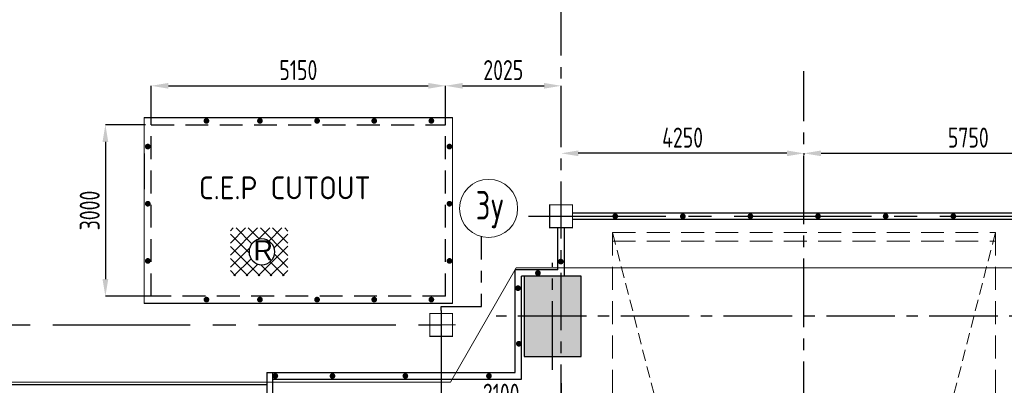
# Model space of a CAD drawing. Extents: x 18893 to 3351893, y -610358 to 406739.
# Tile 32 of 256: x 82555 to 99788, y 346870 to 353262. Entities that reach past the tile are written whole.
import ezdxf
from ezdxf.enums import TextEntityAlignment as Align

# ---------------------------------------------------------------- set-up
doc = ezdxf.new("R2010")
doc.units = 0
doc.header["$LTSCALE"] = 800
doc.header["$MEASUREMENT"] = 0
for name, pattern in [('CENTER', [2, 1.25, -0.25, 0.25, -0.25]), ('CENTER2', [1.125, 0.75, -0.125, 0.125, -0.125]), ('CONTINOUS', [0]), ('DASHED', [0.75, 0.5, -0.25]), ('HIDDEN', [0.375, 0.25, -0.125])]:
    doc.linetypes.add(name, pattern=pattern)
doc.layers.get('0').update_dxf_attribs({"linetype": 'CONTINUOUS'})
for name, color, linetype in [('CL', 2, 'CENTER2'), ('GRID', 8, 'CENTER'), ('HATCH', 9, 'CONTINUOUS'), ('STR', 2, 'CONTINUOUS'), ('TGCOL', 2, 'CONTINUOUS'), ('WALL', 6, 'CONTINUOUS')]:
    doc.layers.add(name, color=color, linetype=linetype)
for name, color, linetype, lineweight in [('DIM', 4, 'CONTINUOUS', 13), ('EQUPT', 251, 'HIDDEN', 9), ('LOGO', 7, 'CONTINUOUS', 13), ('TEXT', 3, 'CONTINUOUS', 15)]:
    doc.layers.add(name, color=color, linetype=linetype, lineweight=lineweight)
doc.styles.add('HTX11', font='O8111901')
doc.styles.add('ROMANS', font='ISO9.shx', dxfattribs={"width": 0.8})
doc.styles.add('S1', font='SIMPLEX.SHX', dxfattribs={"height": 200})
doc.dimstyles.new('STANDARD$0', dxfattribs={"dimtxt": 250, "dimasz": 200, "dimexe": 0, "dimexo": 0, "dimgap": 100, "dimtad": 1, "dimdec": 0, "dimzin": 0, "dimdsep": 46, "dimtxsty": 'S1', "dimcen": 0, "dimadec": 0, "dimazin": 0, "dimtfac": 1, "dimtdec": 0, "dimtmove": 2, "dimatfit": 3, "dimfxl": 0, "dimtolj": 1, "dimtzin": 0, "dimarcsym": 0})

# ---------------------------------------------------------------- blocks, each defined once
blk = doc.blocks.new('A$C5C0C65E7')
for p, q in [((0, 125), (0, -125)), ((-125, 0), (125, 0))]:
    blk.add_line(p, q)
at = {"const_width": 10, "flags": 128}
blk.add_lwpolyline([(-100, -100), (100, -100), (100, 100), (-100, 100)], close=True, dxfattribs=at)
blk = doc.blocks.new('A$C2B282DB4')
at = {"xscale": 2, "yscale": 2, "zscale": 2}
blk.add_blockref('A$C5C0C65E7', (0, 0), dxfattribs=at)
blk = doc.blocks.new('A$C04F01F62')
blk.add_blockref('A$C2B282DB4', (0, 0))
blk = doc.blocks.new('*D589')
at = {"layer": 'DIM', "color": 9, "lineweight": -2}
for p, q in [((84757, 351426), (84055, 351426)), ((84055, 351126), (84055, 348726)), ((84857, 348426), (84055, 348426))]:
    blk.add_line(p, q, dxfattribs=at)
at = {"layer": 'DIM', "color": 9}
for points in [[(84005, 351126), (84105, 351126), (84055, 351426)], [(84005, 348726), (84105, 348726), (84055, 348426)]]:
    blk.add_solid(points, dxfattribs=at)
at = {"layer": 'DIM', "insert": (83780, 349926), "char_height": 350, "attachment_point": 5, "rotation": 90, "style": 'ROMANS'}
blk.add_mtext('\\A1;3000', dxfattribs=at)
blk = doc.blocks.new('*D592')
at = {"layer": 'DIM', "color": 9, "lineweight": -2}
for p, q in [((90307, 352106), (91732, 352106)), ((92032, 351723), (92032, 352106))]:
    blk.add_line(p, q, dxfattribs=at)
at = {"layer": 'DIM', "color": 9}
for points in [[(90307, 352156), (90307, 352056), (90007, 352106)], [(91732, 352156), (91732, 352056), (92032, 352106)]]:
    blk.add_solid(points, dxfattribs=at)
at = {"layer": 'DIM', "insert": (91019, 352381), "char_height": 350, "attachment_point": 5, "style": 'ROMANS'}
blk.add_mtext('\\A1;2025', dxfattribs=at)
blk = doc.blocks.new('*D627')
at = {"layer": 'DIM', "color": 9, "lineweight": -2}
for p, q in [((96282, 350926), (96282, 350926)), ((96582, 350926), (101732, 350926)), ((102032, 350901), (102032, 350926))]:
    blk.add_line(p, q, dxfattribs=at)
at = {"layer": 'DIM', "color": 9}
for points in [[(96582, 350976), (96582, 350876), (96282, 350926)], [(101732, 350976), (101732, 350876), (102032, 350926)]]:
    blk.add_solid(points, dxfattribs=at)
at = {"layer": 'DIM', "insert": (99157, 351201), "char_height": 350, "attachment_point": 5, "style": 'ROMANS'}
blk.add_mtext('\\A1;5750', dxfattribs=at)
blk = doc.blocks.new('TG DECK')
at = {"layer": 'HATCH'}
h = blk.add_hatch(dxfattribs=at)
h.set_pattern_fill('AR-CONC', color=256, scale=50, style=0)
h.set_pattern_definition([(50, (-234270.1, -192712), (358.6301, -31.37607), [37.5, -412.5]), (355, (-234270.1, -192712), (-69.37567, 376.09607), [30, -330]), (100.451444, (-234240.2, -192714.6), (289.25442, 344.72), [31.8701, -350.57106]), (46.1842, (-234270.1, -192612), (533.62067, -82.75964), [56.25, -618.75]), (96.63564, (-234225.63, -192618.9), (467.331, 487.0593), [47.8052, -525.8569]), (351.18416, (-234270.1, -192612), (467.331, 487.0593), [45, -495]), (21, (-234220.1, -192637), (298.45353, -201.30945), [37.5, -412.5]), (326, (-234220.1, -192637), (121.65767, 362.57502), [30, -330]), (71.451445, (-234195.23, -192653.77), (420.1112, 161.26558), [31.8701, -350.57106]), (37.5, (-234270.1, -192712), (6.079928, 166.446927), [0, -326, 0, -335, 0, -331.25]), (7.5, (-234270.1, -192712), (131.53477, 197.205856), [0, -191, 0, -318.5, 0, -126.25]), (327.5, (-234381.6, -192712), (266.911218, -11.277436), [0, -125, 0, -390, 0, -517.5]), (317.5, (-234431.6, -192712), (291.59308, 50.05249), [0, -162.5, 0, -259, 0, -367.5])])
h.paths.add_polyline_path([(243271, -69588), (242271, -69588), (242271, -70988), (243271, -70988)])
h.paths.add_polyline_path([(238396, -69588), (239396, -69588), (239396, -70988), (238396, -70988)])
h.paths.add_polyline_path([(236086, -70988), (235086, -70988), (235086, -69588), (236086, -69588)])
h.paths.add_polyline_path([(226286, -69588), (226286, -70988), (227286, -70988), (227286, -69588)])
h.paths.add_polyline_path([(226086, -71938), (227286, -71938), (227286, -72938), (226086, -72938)])
h.paths.add_polyline_path([(218887, -71938), (220087, -71938), (220087, -72938), (218887, -72938)])
h.paths.add_polyline_path([(212046, -71938), (212046, -72938), (213046, -72938), (213046, -71938)])
h.paths.add_polyline_path([(218887, -78938), (220087, -78938), (220087, -77938), (218887, -77938)])
h.paths.add_polyline_path([(226086, -78938), (227286, -78938), (227286, -77938), (226086, -77938)])
h.paths.add_polyline_path([(226286, -81288), (226286, -79888), (227286, -79888), (227286, -81288)])
h.paths.add_polyline_path([(236086, -79888), (235086, -79888), (235086, -81288), (236086, -81288)])
h.paths.add_polyline_path([(238396, -81288), (239396, -81288), (239396, -79888), (238396, -79888)])
h.paths.add_polyline_path([(243271, -81288), (242271, -81288), (242271, -79888), (243271, -79888)])
at = {"layer": 'CL', "ltscale": 2}
for p, q in [((231186, -84877), (231186, -65999)), ((226786, -71224), (226786, -69353)), ((243578, -70288), (225799, -70288))]:
    blk.add_line(p, q, dxfattribs=at)
at = {"layer": 'TGCOL'}
blk.add_lwpolyline([(226286, -69588), (226286, -70988), (227286, -70988), (227286, -69588), (226286, -69588)], dxfattribs=at)
blk = doc.blocks.new('A$C71B3771A')
at = {"layer": 'DIM', "linetype": 'CONTINOUS', "ltscale": 1.5, "flags": 128}
blk.add_lwpolyline([(12285, 6000), (-5035, 6000), (-6185, 4000), (-19340, 4000), (-19340, -4000), (-6185, -4000), (-5035, -6000), (12285, -6000), (12285, 6000)], dxfattribs=at)
blk.add_blockref('TG DECK', (-231186, 75438))
blk = doc.blocks.new('*D670')
at = {"layer": 'DIM', "color": 9, "lineweight": -2}
for p, q in [((95982, 350926), (92332, 350926)), ((96282, 350901), (96282, 350926))]:
    blk.add_line(p, q, dxfattribs=at)
at = {"layer": 'DIM', "color": 9}
for points in [[(92332, 350976), (92332, 350876), (92032, 350926)], [(95982, 350976), (95982, 350876), (96282, 350926)]]:
    blk.add_solid(points, dxfattribs=at)
at = {"layer": 'DIM', "insert": (94157, 351201), "char_height": 350, "attachment_point": 5, "style": 'ROMANS'}
blk.add_mtext('\\A1;4250', dxfattribs=at)
blk = doc.blocks.new('*D701')
at = {"layer": 'DIM', "color": 9, "lineweight": -2}
for p, q in [((89932, 347926), (89932, 346448)), ((92032, 346908), (92032, 346448)), ((90232, 346448), (91732, 346448))]:
    blk.add_line(p, q, dxfattribs=at)
at = {"layer": 'DIM', "color": 9}
for points in [[(90232, 346498), (90232, 346398), (89932, 346448)], [(91732, 346498), (91732, 346398), (92032, 346448)]]:
    blk.add_solid(points, dxfattribs=at)
at = {"layer": 'DIM', "insert": (90982, 346723), "char_height": 350, "attachment_point": 5, "style": 'ROMANS'}
blk.add_mtext('\\A1;2100', dxfattribs=at)
blk = doc.blocks.new('*D702')
at = {"layer": 'DIM', "color": 9, "lineweight": -2}
for p, q in [((84857, 351426), (84857, 352106)), ((85157, 352106), (89707, 352106)), ((90007, 351426), (90007, 352106))]:
    blk.add_line(p, q, dxfattribs=at)
at = {"layer": 'DIM', "color": 9}
for points in [[(85157, 352156), (85157, 352056), (84857, 352106)], [(89707, 352156), (89707, 352056), (90007, 352106)]]:
    blk.add_solid(points, dxfattribs=at)
at = {"layer": 'DIM', "insert": (87432, 352381), "char_height": 350, "attachment_point": 5, "style": 'ROMANS'}
blk.add_mtext('\\A1;5150', dxfattribs=at)

msp = doc.modelspace()

# ---------------------------------------------------------------- hatches: boundary and pattern name
at = {"layer": 'HATCH'}
h = msp.add_hatch(dxfattribs=at)
h.set_pattern_fill('ANSI37', color=256, scale=1200, style=0)
h.set_pattern_definition([(45, (45059.5, 236261.36), (-106.06602, 106.06602), []), (135, (45059.5, 236261.36), (-106.06602, -106.06602), [])])
h.paths.add_polyline_path([(87247.44, 349620.92), (86242.17, 349620.92), (86242.17, 348783.56), (87247.44, 348783.56)])
h.paths.add_polyline_path([(87018.65, 349203.11, -1), (86568.65, 349203.11, -1)], flags=16)
h.paths.add_polyline_path([(86628.66, 348984.3), (86946.92, 348984.3), (86946.92, 349406.17), (86628.66, 349406.17)], flags=24)

# ---------------------------------------------------------------- linework, layer by layer
at = {"color": 6}
for p, q in [((84731.71, 351551.05), (90131.71, 351551.05)), ((90131.71, 348301.05), (84731.71, 348301.05))]:
    msp.add_line(p, q, dxfattribs=at)
at = {"color": 6, "linetype": 'DASHED'}
for p, q in [((84856.71, 351426.05), (90006.71, 351426.05)), ((84856.71, 348426.05), (84856.71, 351426.05)), ((90006.71, 348426.05), (90006.71, 351426.05)), ((90006.71, 348426.05), (84856.71, 348426.05))]:
    msp.add_line(p, q, dxfattribs=at)
at = {"color": 2}
for p, q in [((101831.71, 349881.88), (92231.71, 349881.88)), ((101831.71, 349769.46), (92231.71, 349769.46)), ((91974.21, 348888.47), (91974.21, 349626.05)), ((92089.21, 348776.05), (92089.21, 349626.05)), ((91974.21, 348888.47), (91225, 348888.47)), ((91225, 347091.05), (91225, 348888.47)), ((91339.71, 348888.47), (91225, 348888.47)), ((92089.21, 348776.05), (91340, 348776.05)), ((91340, 346976.05), (91340, 348776.05)), ((86881.71, 347091.05), (91225, 347091.05)), ((86981.71, 346976.05), (91340, 346976.05))]:
    msp.add_line(p, q, dxfattribs=at)
at = {"color": 7, "const_width": 50}
for points in [[(85823.83, 351468.12, 1), (85823.83, 351518.12, 1)], [(86759.95, 351468.12, 1), (86759.95, 351518.12, 1)], [(87759.95, 351468.12, 1), (87759.95, 351518.12, 1)], [(88759.95, 351468.12, 1), (88759.95, 351518.12, 1)], [(89759.95, 351468.12, 1), (89759.95, 351518.12, 1)], [(84797.02, 351019.55, 1), (84797.02, 351069.55, 1)], [(90077.07, 351019.55, 1), (90077.07, 351069.55, 1)], [(84797.02, 350019.55, 1), (84797.02, 350069.55, 1)], [(90077.07, 350019.55, 1), (90077.07, 350069.55, 1)], [(92977.74, 349851.05, -1), (92977.74, 349801.05, -1)], [(94161.08, 349851.05, -1), (94161.08, 349801.05, -1)], [(95344.42, 349851.05, -1), (95344.42, 349801.05, -1)], [(96527.76, 349851.05, -1), (96527.76, 349801.05, -1)], [(97711.1, 349851.05, -1), (97711.1, 349801.05, -1)], [(98894.45, 349851.05, -1), (98894.45, 349801.05, -1)], [(84797.02, 349019.55, 1), (84797.02, 349069.55, 1)], [(90077.07, 349019.55, 1), (90077.07, 349069.55, 1)], [(92025.72, 349058.66, -1), (92025.72, 349008.66, -1)], [(91625.54, 348857.64, -1), (91625.54, 348807.64, -1)], [(91276.5, 348593.56, -1), (91276.5, 348543.56, -1)], [(85823.83, 348343.12, 1), (85823.83, 348393.12, 1)], [(86759.95, 348343.12, 1), (86759.95, 348393.12, 1)], [(87759.95, 348343.12, 1), (87759.95, 348393.12, 1)], [(88759.95, 348343.12, 1), (88759.95, 348393.12, 1)], [(89759.95, 348343.12, 1), (89759.95, 348393.12, 1)], [(91291.09, 347571.86, 1), (91291.09, 347621.86, 1)], [(87029.22, 347008.12, 1), (87029.22, 347058.12, 1)], [(88029.22, 347008.12, 1), (88029.22, 347058.12, 1)], [(89304.86, 347008.12, 1), (89304.86, 347058.12, 1)], [(90768.09, 347008.12, 1), (90768.09, 347058.12, 1)]]:
    msp.add_lwpolyline(points, format="xyb", close=True, dxfattribs=at)
at = {"layer": 'DIM'}
msp.add_circle((90761.6, 349962.05), 508.61, dxfattribs=at)
at = {"layer": 'EQUPT', "color": 6, "linetype": 'Continuous'}
for p, q in [((84731.71, 348301.05), (84731.71, 351551.05)), ((90131.71, 348301.05), (90131.71, 351551.05))]:
    msp.add_line(p, q, dxfattribs=at)
at = {"layer": 'EQUPT', "color": 6, "linetype": 'DASHED'}
for p, q in [((92931.71, 349540.44), (99631.71, 349540.44)), ((92931.71, 349540.44), (92931.71, 336311.66)), ((99631.71, 349540.44), (99631.71, 336311.66)), ((92931.71, 349390.44), (99631.71, 349390.44))]:
    msp.add_line(p, q, dxfattribs=at)
at = {"layer": 'EQUPT', "color": 6}
for p, q in [((93731.71, 346426.05), (92931.71, 349540.44)), ((98831.71, 346426.05), (99631.71, 349540.44))]:
    msp.add_line(p, q, dxfattribs=at)
at = {"layer": 'GRID'}
msp.add_line((92031.71, 323833.98), (92031.71, 368514.92), dxfattribs=at)
at = {"layer": 'GRID', "linetype": 'CENTER2', "ltscale": 4}
for p, q in [((91460.96, 349826.05), (103236.19, 349826.05)), ((89931.71, 348176.05), (89931.71, 346791.91)), ((75937.63, 347926.05), (90298.84, 347926.05))]:
    msp.add_line(p, q, dxfattribs=at)
at = {"layer": 'GRID', "flags": 128}
msp.add_lwpolyline([(89931.71, 348176.05), (89931.71, 348247.18), (90638.41, 348247.18), (90638.41, 349468.59)], dxfattribs=at)
at = {"layer": 'HATCH', "flags": 128}
msp.add_lwpolyline([(87018.65, 349203.11, 1), (86568.65, 349203.11, 1), (87018.65, 349203.11)], format="xyb", dxfattribs=at)
at = {"layer": 'STR', "color": 4, "linetype": 'CENTER'}
msp.add_line((84731.71, 350923.55), (84731.71, 350298.55), dxfattribs=at)
msp.add_line((84731.71, 350923.55), (84731.71, 350298.55), dxfattribs=at)
at = {"layer": 'WALL'}
for p, q in [((86881.71, 347091.05), (86881.71, 338761.05)), ((86981.71, 347091.05), (86981.71, 338761.05)), ((86881.71, 346876.05), (76991.71, 346876.05))]:
    msp.add_line(p, q, dxfattribs=at)

# ---------------------------------------------------------------- block references
at = {"layer": 'DIM'}
for name, p in [('A$C71B3771A', (96281.71, 342926.05)), ('A$C04F01F62', (92031.71, 349826.05)), ('A$C2B282DB4', (89931.71, 347926.05))]:
    msp.add_blockref(name, p, dxfattribs=at)

# ---------------------------------------------------------------- texts
at = {"layer": 'HATCH', "style": 'HTX11'}
msp.add_text('R', height=351.56, dxfattribs=at).set_placement((86647.16, 349054.61))
at = {"layer": 'LOGO', "color": 4, "style": 'ROMANS'}
msp.add_text('C.E.P CUTOUT', height=400, dxfattribs=at).set_placement((85692.69, 350322.6), align=Align.MIDDLE_LEFT)
at = {"layer": 'TEXT', "style": 'ROMANS', "width": 0.8}
msp.add_text('3y', height=500, dxfattribs=at).set_placement((90786.82, 349943.16), align=Align.MIDDLE)

# ---------------------------------------------------------------- dimensions: what is measured, and where the dimension line sits
at = {"layer": 'DIM'}
for base, p1, p2, picture, middle in [((90006.71, 352106.11), (84856.71, 351426.05), (90006.71, 351426.05), '*D702', (87431.71, 352381.11)), ((92031.71, 352106.11), (90006.71, 352106.11), (92031.71, 351722.62), '*D592', (91019.21, 352381.11)), ((102031.71, 350926.05), (96281.71, 350926.05), (102031.71, 350900.51), '*D627', (99156.71, 351201.05)), ((92031.71, 346447.96), (89931.71, 347926.05), (92031.71, 346907.78), '*D701', (90981.71, 346722.96))]:
    dim = msp.add_linear_dim(base=base, p1=p1, p2=p2, dimstyle='STANDARD$0', override={"dimtxt": 350, "dimasz": 300, "dimtxsty": 'ROMANS', "dimclrd": 9, "dimclre": 9, "dimclrt": 256, "dimtix": 1}, dxfattribs=at)
    dim.commit()
    dim.dimension.update_dxf_attribs({"geometry": picture, "text_midpoint": middle})
for base, p1, p2, angle, picture, middle in [((84055.35, 348426.05), (84757.36, 351426.05), (84856.71, 348426.05), 90, '*D589', (83780.35, 349926.05)), ((92031.71, 350926.05), (96281.71, 350900.51), (92031.71, 350926.05), 180, '*D670', (94156.71, 351201.05))]:
    dim = msp.add_linear_dim(base=base, p1=p1, p2=p2, angle=angle, dimstyle='STANDARD$0', override={"dimtxt": 350, "dimasz": 300, "dimtxsty": 'ROMANS', "dimclrd": 9, "dimclre": 9, "dimclrt": 256, "dimtix": 1}, dxfattribs=at)
    dim.commit()
    dim.dimension.update_dxf_attribs({"geometry": picture, "text_midpoint": middle})

doc.saveas('drawing.dxf')
